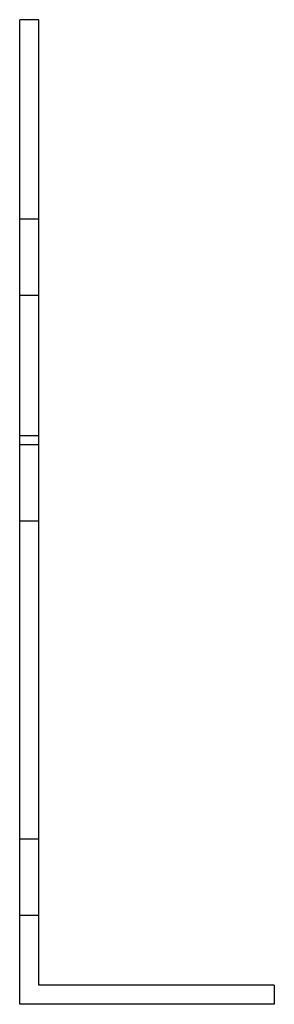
# Model space of a CAD drawing. Header units: millimetres. Extents: x -20 to 20, y -78 to 78.
import ezdxf

# ---------------------------------------------------------------- set-up
doc = ezdxf.new("R2010")
doc.units = ezdxf.units.MM
doc.layers.add('HIDDEN', color=7, linetype='Continuous')
doc.layers.add('THICK', color=7, linetype='Continuous')

msp = doc.modelspace()

# ---------------------------------------------------------------- linework, layer by layer
at = {"layer": 'HIDDEN'}
for p, q in [((-20, 77.5), (-20, 77.5)), ((-20, 77.5), (-20, 77.5)), ((-17, 77.5), (-17, 77.5)), ((-17, 77.5), (-17, 77.5)), ((-17, 46.09), (-20, 46.09)), ((-17, 46.09), (-20, 46.09)), ((-17, 34.09), (-20, 34.09)), ((-17, 34.09), (-20, 34.09)), ((-17, 12), (-20, 12)), ((-17, 10.56), (-20, 10.56)), ((-17, 10.56), (-20, 10.56)), ((-17, -1.44), (-20, -1.44)), ((-17, -1.44), (-20, -1.44)), ((-17, -51.5), (-20, -51.5)), ((-17, -51.5), (-20, -51.5)), ((-17, -51.5), (-20, -51.5)), ((-17, -51.5), (-20, -51.5)), ((-17, -63.5), (-20, -63.5)), ((-17, -63.5), (-20, -63.5)), ((-17, -63.5), (-20, -63.5)), ((-17, -63.5), (-20, -63.5)), ((-17, -74.5), (-17, -74.5)), ((20, -74.5), (20, -74.5)), ((-20, -77.5), (-20, -77.5)), ((20, -77.5), (20, -77.5))]:
    msp.add_line(p, q, dxfattribs=at)
at = {"layer": 'THICK'}
for p, q in [((-17, 77.5), (-20, 77.5)), ((-20, -77.5), (-20, 77.5)), ((-17, -74.5), (-17, 77.5)), ((20, -74.5), (-17, -74.5)), ((20, -74.5), (20, -77.5)), ((20, -77.5), (-20, -77.5))]:
    msp.add_line(p, q, dxfattribs=at)

doc.saveas('drawing.dxf')
